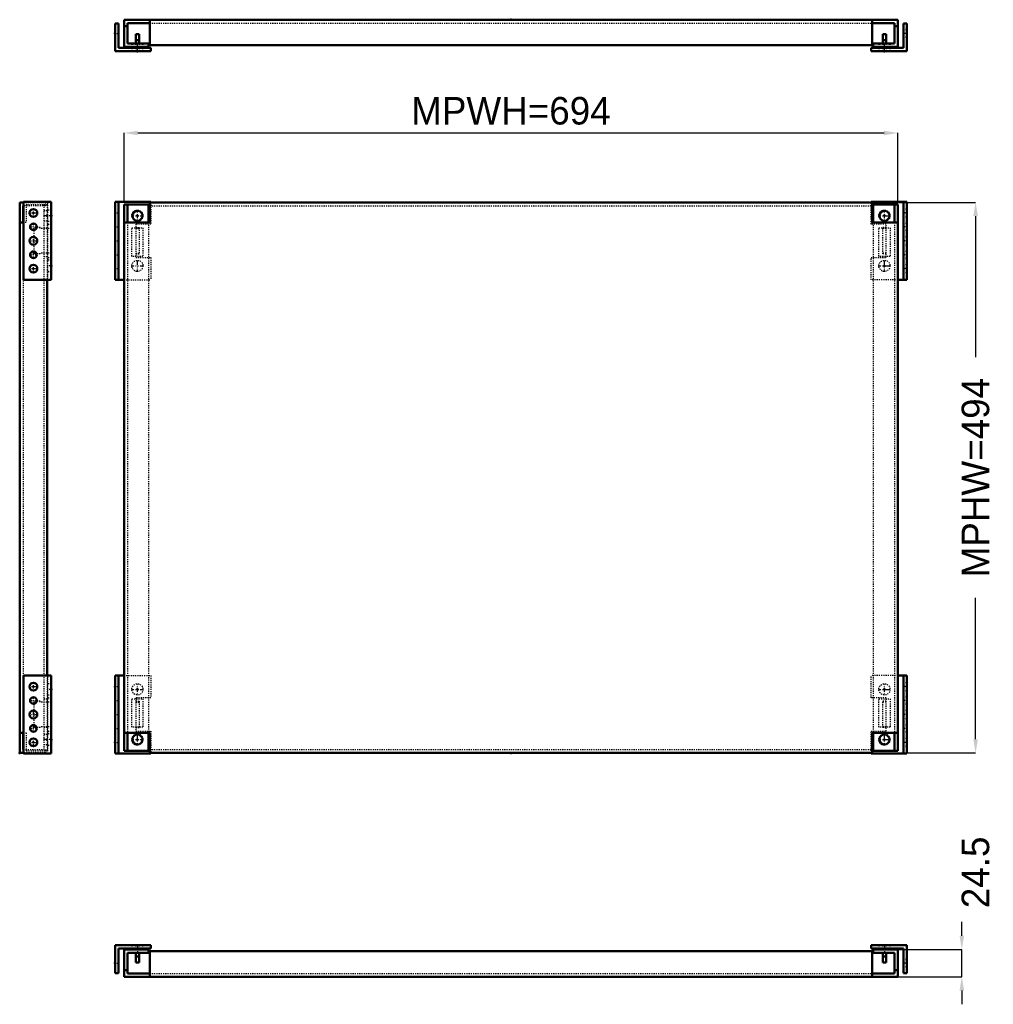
# Model space of a CAD drawing. Header units: millimetres. Extents: x 0 to 1707, y -25 to 859.
# Tile 1 of 2: x 0 to 873, y -25 to 859. Entities that reach past the tile are written whole.
import ezdxf

# ---------------------------------------------------------------- set-up
doc = ezdxf.new("R2010")
doc.units = ezdxf.units.MM
doc.linetypes.add('Center', pattern=[1.5, 0.45, -0.5, 0.05, -0.5])
doc.linetypes.add('Dashed', pattern=[2, 1, -1])
for name, color, linetype, lineweight in [('2d ConnectionPoints', 7, 'Continuous', 50), ('AM_0', 7, 'Continuous', 50), ('AM_5', 3, 'Continuous', 25), ('AM_7', 7, 'Center', 25), ('AM_9', 6, 'Dashed', 25)]:
    doc.layers.add(name, color=color, linetype=linetype, lineweight=lineweight)
doc.dimstyles.new('ISO-25', dxfattribs={"dimtxt": 2.5, "dimasz": 2.5, "dimexe": 1.25, "dimexo": 0.625, "dimtad": 1, "dimtxsty": 'Standard', "dimcen": 2.5, "dimadec": 0, "dimazin": 0, "dimtfac": 1, "dimtmove": 0, "dimatfit": 3, "dimfxl": 1, "dimarcsym": 0})

# ---------------------------------------------------------------- blocks, each defined once
blk = doc.blocks.new('1_MPP_0__P1_1_0_in_MPP0608_0__1300')
at = {"layer": 'AM_0'}
for p, q in [((85.5805, 28.3), (85.5805, 3.3)), ((117.5805, 28.3), (85.5805, 28.3)), ((117.5805, 25.3), (117.5805, 28.3)), ((88.5805, 3.3), (88.5805, 25.3)), ((88.5805, 25.3), (117.5805, 25.3)), ((104.0805, 25.3), (104.0805, 24.5)), ((104.0805, 21.5), (104.0805, 12.87)), ((107.0805, 18.29), (104.0805, 18.29)), ((107.0805, 24.5), (107.0805, 25.3)), ((107.0805, 12.87), (107.0805, 21.5)), ((104.0805, 12.87), (107.0805, 12.87)), ((85.5805, 3.3), (88.5805, 3.3))]:
    blk.add_line(p, q, dxfattribs=at)
at = {"layer": 'AM_7'}
for p, q in [((105.5805, 28.45), (105.5805, 25.15)), ((85.4305, 12.3), (88.7305, 12.3))]:
    blk.add_line(p, q, dxfattribs=at)
at = {"layer": 'AM_9'}
for p, q in [((100.5805, 28.3), (100.5805, 25.3)), ((104.0805, 25.3), (104.0805, 28.3)), ((107.0805, 25.3), (107.0805, 28.3)), ((110.5805, 25.3), (110.5805, 28.3)), ((104.0805, 24.5), (104.0805, 21.5)), ((107.0805, 21.5), (107.0805, 24.5)), ((88.5805, 15.8), (85.5805, 15.8)), ((88.5805, 15.3), (85.5805, 15.3)), ((85.5805, 9.3), (88.5805, 9.3)), ((85.5805, 8.8), (88.5805, 8.8))]:
    blk.add_line(p, q, dxfattribs=at)
blk = doc.blocks.new('2_MPP_0__P1_2_0_in_MPP0608_0__1300')
at = {"layer": 'AM_0'}
for p, q in [((763.5805, 28.3), (795.5805, 28.3)), ((763.5805, 25.3), (763.5805, 28.3)), ((795.5805, 28.3), (795.5805, 3.3)), ((792.5805, 25.3), (763.5805, 25.3)), ((774.0805, 24.5), (774.0805, 25.3)), ((774.0805, 12.87), (774.0805, 21.5)), ((774.0805, 18.29), (777.0805, 18.29)), ((777.0805, 25.3), (777.0805, 24.5)), ((777.0805, 21.5), (777.0805, 12.87)), ((792.5805, 3.3), (792.5805, 25.3)), ((777.0805, 12.87), (774.0805, 12.87)), ((795.5805, 3.3), (792.5805, 3.3))]:
    blk.add_line(p, q, dxfattribs=at)
at = {"layer": 'AM_7'}
for p, q in [((775.5805, 28.45), (775.5805, 25.15)), ((795.7305, 12.3), (792.4305, 12.3))]:
    blk.add_line(p, q, dxfattribs=at)
at = {"layer": 'AM_9'}
for p, q in [((770.5805, 28.3), (770.5805, 25.3)), ((774.0805, 25.3), (774.0805, 28.3)), ((777.0805, 25.3), (777.0805, 28.3)), ((780.5805, 25.3), (780.5805, 28.3)), ((774.0805, 21.5), (774.0805, 24.5)), ((777.0805, 24.5), (777.0805, 21.5)), ((795.5805, 15.8), (792.5805, 15.8)), ((795.5805, 15.3), (792.5805, 15.3)), ((792.5805, 9.3), (795.5805, 9.3)), ((792.5805, 8.8), (795.5805, 8.8))]:
    blk.add_line(p, q, dxfattribs=at)
blk = doc.blocks.new('3_MPP0608_0__P4_0_in_MPP0608_0__1300')
at = {"layer": 'AM_0'}
for p, q in [((93.5805, 24.5), (93.5805, 0)), ((115.5805, 24.5), (93.5805, 24.5)), ((96.5805, 21.5), (96.5805, 3)), ((96.5805, 21.5), (115.5805, 21.5)), ((115.5805, 21.5), (115.5805, 24.5)), ((116.5805, 0), (116.5805, 23)), ((116.5805, 23), (764.5805, 23)), ((764.5805, 0), (764.5805, 23)), ((787.5805, 24.5), (765.5805, 24.5)), ((765.5805, 24.5), (765.5805, 21.5)), ((765.5805, 21.5), (784.5805, 21.5)), ((784.5805, 21.5), (784.5805, 3)), ((787.5805, 24.5), (787.5805, 0)), ((96.5805, 5.91), (93.5805, 5.91)), ((93.5805, 0), (787.5805, 0)), ((96.5805, 3), (116.5805, 3)), ((784.5805, 3), (764.5805, 3)), ((784.5805, 5.91), (787.5805, 5.91))]:
    blk.add_line(p, q, dxfattribs=at)
at = {"layer": 'AM_7'}
for p, q in [((105.5805, 24.65), (105.5805, 21.35)), ((775.5805, 24.65), (775.5805, 21.35))]:
    blk.add_line(p, q, dxfattribs=at)
at = {"layer": 'AM_9'}
for p, q in [((100.5805, 21.5), (100.5805, 24.5)), ((101.0805, 24.5), (101.0805, 21.5)), ((110.0805, 21.5), (110.0805, 24.5)), ((110.5805, 21.5), (110.5805, 24.5)), ((770.5805, 21.5), (770.5805, 24.5)), ((771.0805, 24.5), (771.0805, 21.5)), ((780.0805, 21.5), (780.0805, 24.5)), ((780.5805, 21.5), (780.5805, 24.5)), ((116.5805, 3), (764.5805, 3))]:
    blk.add_line(p, q, dxfattribs=at)
blk = doc.blocks.new('4_MPP_0__P1_1_0_in_MPP0608_0__1300')
at = {"layer": 'AM_7'}
for p, q in [((28.45, 682.8405), (25.15, 682.8405)), ((28.45, 637.8405), (25.15, 637.8405))]:
    blk.add_line(p, q, dxfattribs=at)
blk = doc.blocks.new('5_MPP_0__P1_2_0_in_MPP0608_0__1300')
at = {"layer": 'AM_0'}
for p, q in [((3.3, 625.3405), (3.3, 695.3405)), ((28.3, 695.3405), (3.3, 695.3405)), ((28.3, 625.3405), (28.3, 695.3405)), ((28.3, 625.3405), (3.3, 625.3405))]:
    blk.add_line(p, q, dxfattribs=at)
for centre, radius in [((12.3, 685.3405), 3.5), ((12.3, 672.8405), 3), ((12.3, 660.3405), 3.5), ((12.3, 647.8405), 3), ((12.3, 635.3405), 3.5)]:
    blk.add_circle(centre, radius, dxfattribs=at)
at = {"layer": 'AM_7'}
for p, q in [((8.625, 685.3405), (15.975, 685.3405)), ((12.3, 681.6655), (12.3, 689.0155)), ((9.15, 672.8405), (15.45, 672.8405)), ((12.3, 669.6905), (12.3, 675.9905)), ((12.3, 656.6655), (12.3, 664.0155)), ((8.625, 660.3405), (15.975, 660.3405)), ((9.15, 647.8405), (15.45, 647.8405)), ((12.3, 644.6905), (12.3, 650.9905)), ((12.3, 631.6655), (12.3, 639.0155)), ((8.625, 635.3405), (15.975, 635.3405))]:
    blk.add_line(p, q, dxfattribs=at)
at = {"layer": 'AM_9'}
for p, q in [((25.3, 625.3405), (25.3, 695.3405)), ((28.3, 687.8405), (25.3, 687.8405)), ((12.87, 648.5405), (12.87, 672.1405)), ((18.29, 672.1405), (12.87, 672.1405)), ((18.29, 671.3405), (18.29, 672.1405)), ((25.3, 677.8405), (28.3, 677.8405)), ((25.3, 675.3405), (28.3, 675.3405)), ((28.3, 671.3405), (18.29, 671.3405)), ((18.29, 648.5405), (12.87, 648.5405)), ((28.3, 649.3405), (18.29, 649.3405)), ((18.29, 648.5405), (18.29, 649.3405)), ((25.3, 645.3405), (28.3, 645.3405)), ((28.3, 642.8405), (25.3, 642.8405)), ((25.3, 632.8405), (28.3, 632.8405))]:
    blk.add_line(p, q, dxfattribs=at)
blk = doc.blocks.new('6_MPP_0__P1_3_0_in_MPP0608_0__1300')
at = {"layer": 'AM_7'}
for p, q in [((28.45, 257.8405), (25.15, 257.8405)), ((28.45, 212.8405), (25.15, 212.8405))]:
    blk.add_line(p, q, dxfattribs=at)
blk = doc.blocks.new('7_MPP_0__P1_4_0_in_MPP0608_0__1300')
at = {"layer": 'AM_0'}
for p, q in [((28.3, 270.3405), (3.3, 270.3405)), ((3.3, 200.3405), (3.3, 270.3405)), ((28.3, 200.3405), (28.3, 270.3405)), ((28.3, 200.3405), (3.3, 200.3405))]:
    blk.add_line(p, q, dxfattribs=at)
for centre, radius in [((12.3, 260.3405), 3.5), ((12.3, 247.8405), 3), ((12.3, 235.3405), 3.5), ((12.3, 222.8405), 3), ((12.3, 210.3405), 3.5)]:
    blk.add_circle(centre, radius, dxfattribs=at)
at = {"layer": 'AM_7'}
for p, q in [((8.625, 260.3405), (15.975, 260.3405)), ((12.3, 256.6655), (12.3, 264.0155)), ((9.15, 247.8405), (15.45, 247.8405)), ((12.3, 244.6905), (12.3, 250.9905)), ((12.3, 231.6655), (12.3, 239.0155)), ((8.625, 235.3405), (15.975, 235.3405)), ((9.15, 222.8405), (15.45, 222.8405)), ((12.3, 219.6905), (12.3, 225.9905)), ((12.3, 206.6655), (12.3, 214.0155)), ((8.625, 210.3405), (15.975, 210.3405))]:
    blk.add_line(p, q, dxfattribs=at)
at = {"layer": 'AM_9'}
for p, q in [((25.3, 200.3405), (25.3, 270.3405)), ((28.3, 262.8405), (25.3, 262.8405)), ((25.3, 252.8405), (28.3, 252.8405)), ((25.3, 250.3405), (28.3, 250.3405)), ((12.87, 223.5405), (12.87, 247.1405)), ((18.29, 247.1405), (12.87, 247.1405)), ((18.29, 246.3405), (18.29, 247.1405)), ((28.3, 246.3405), (18.29, 246.3405)), ((18.29, 223.5405), (12.87, 223.5405)), ((18.29, 223.5405), (18.29, 224.3405)), ((28.3, 224.3405), (18.29, 224.3405)), ((25.3, 220.3405), (28.3, 220.3405)), ((28.3, 217.8405), (25.3, 217.8405)), ((25.3, 207.8405), (28.3, 207.8405))]:
    blk.add_line(p, q, dxfattribs=at)
blk = doc.blocks.new('8_MPP0608_0__P4_0_in_MPP0608_0__1300')
at = {"layer": 'AM_0'}
for p, q in [((0, 694.8405), (3.3, 694.8405)), ((0, 200.8405), (0, 694.8405)), ((3, 691.8405), (3, 676.7605)), ((3.3, 691.8405), (3, 691.8405)), ((3.3, 676.7605), (0, 676.7605)), ((24.5, 625.3405), (24.5, 270.3405)), ((0, 218.9205), (3.3, 218.9205)), ((3, 218.9205), (3, 203.8405)), ((3, 203.8405), (3.3, 203.8405)), ((3.3, 200.8405), (0, 200.8405))]:
    blk.add_line(p, q, dxfattribs=at)
at = {"layer": 'AM_7'}
for p, q in [((24.65, 682.8405), (21.35, 682.8405)), ((24.65, 212.8405), (21.35, 212.8405))]:
    blk.add_line(p, q, dxfattribs=at)
at = {"layer": 'AM_9'}
for p, q in [((3.3, 694.8405), (23, 694.8405)), ((23, 691.8405), (3.3, 691.8405)), ((5.91, 692.8405), (5.91, 676.7605)), ((5.91, 692.8405), (24.5, 692.8405)), ((21.5, 692.8405), (21.5, 202.8405)), ((23, 694.8405), (23, 691.8405)), ((24.5, 692.8405), (24.5, 625.3405)), ((24.5, 687.3405), (21.5, 687.3405)), ((3, 676.7605), (3, 218.9205)), ((5.91, 676.7605), (3.3, 676.7605)), ((21.5, 678.3405), (24.5, 678.3405)), ((21.5, 671.8405), (24.5, 671.8405)), ((21.5, 646.3405), (24.5, 646.3405)), ((24.5, 270.3405), (24.5, 202.8405)), ((21.5, 249.3405), (24.5, 249.3405)), ((21.5, 223.8405), (24.5, 223.8405)), ((3.3, 218.9205), (5.91, 218.9205)), ((5.91, 218.9205), (5.91, 202.8405)), ((24.5, 217.3405), (21.5, 217.3405)), ((3.3, 203.8405), (23, 203.8405)), ((21.5, 208.3405), (24.5, 208.3405)), ((23, 203.8405), (23, 200.8405)), ((23, 200.8405), (3.3, 200.8405)), ((5.91, 202.8405), (24.5, 202.8405))]:
    blk.add_line(p, q, dxfattribs=at)
blk = doc.blocks.new('9_MPP_0__P1_1_0_in_MPP0608_0__1300')
at = {"layer": 'AM_0'}
for p, q in [((85.5805, 695.3405), (117.5805, 695.3405)), ((85.5805, 695.3405), (85.5805, 625.3405)), ((88.5805, 695.3405), (88.5805, 625.3405)), ((117.5805, 695.3405), (117.5805, 694.8405)), ((85.5805, 625.3405), (93.5805, 625.3405))]:
    blk.add_line(p, q, dxfattribs=at)
at = {"layer": 'AM_7'}
for p, q in [((85.4305, 685.3405), (88.7305, 685.3405)), ((100.3305, 682.8405), (110.8305, 682.8405)), ((105.5805, 677.5905), (105.5805, 688.0905)), ((85.4305, 672.8405), (88.7305, 672.8405)), ((85.4305, 660.3405), (88.7305, 660.3405)), ((85.4305, 647.8405), (88.7305, 647.8405)), ((100.3305, 637.8405), (110.8305, 637.8405)), ((105.5805, 632.5905), (105.5805, 643.0905)), ((85.4305, 635.3405), (88.7305, 635.3405))]:
    blk.add_line(p, q, dxfattribs=at)
at = {"layer": 'AM_9'}
for p, q in [((117.5805, 694.8405), (117.5805, 675.3405)), ((88.5805, 688.8405), (85.5805, 688.8405)), ((85.5805, 681.8405), (88.5805, 681.8405)), ((88.5805, 675.8405), (85.5805, 675.8405)), ((104.0805, 675.3405), (104.0805, 645.3405)), ((117.5805, 675.3405), (104.0805, 675.3405)), ((104.0805, 672.1405), (107.0805, 672.1405)), ((107.0805, 672.1405), (107.0805, 648.5405)), ((85.5805, 669.8405), (88.5805, 669.8405)), ((88.5805, 663.8405), (85.5805, 663.8405)), ((104.0805, 671.3405), (107.0805, 671.3405)), ((85.5805, 656.8405), (88.5805, 656.8405)), ((88.5805, 650.8405), (85.5805, 650.8405)), ((104.0805, 649.3405), (107.0805, 649.3405)), ((104.0805, 648.5405), (107.0805, 648.5405)), ((104.0805, 645.3405), (117.5805, 645.3405)), ((117.5805, 645.3405), (117.5805, 625.3405)), ((85.5805, 644.8405), (88.5805, 644.8405)), ((88.5805, 638.8405), (85.5805, 638.8405)), ((85.5805, 631.8405), (88.5805, 631.8405)), ((93.5805, 625.3405), (117.5805, 625.3405))]:
    blk.add_line(p, q, dxfattribs=at)
for centre in [(105.5805, 682.8405), (105.5805, 637.8405)]:
    blk.add_circle(centre, 5, dxfattribs=at)
blk = doc.blocks.new('10_MPP_0__P1_2_0_in_MPP0608_0__1300')
at = {"layer": 'AM_0'}
for p, q in [((795.5805, 695.3405), (763.5805, 695.3405)), ((763.5805, 694.8405), (763.5805, 695.3405)), ((792.5805, 625.3405), (792.5805, 695.3405)), ((795.5805, 625.3405), (795.5805, 695.3405)), ((795.5805, 625.3405), (787.5805, 625.3405))]:
    blk.add_line(p, q, dxfattribs=at)
at = {"layer": 'AM_7'}
for p, q in [((770.3305, 682.8405), (780.8305, 682.8405)), ((775.5805, 677.5905), (775.5805, 688.0905)), ((795.7305, 685.3405), (792.4305, 685.3405)), ((795.7305, 672.8405), (792.4305, 672.8405)), ((795.7305, 660.3405), (792.4305, 660.3405)), ((795.7305, 647.8405), (792.4305, 647.8405)), ((770.3305, 637.8405), (780.8305, 637.8405)), ((775.5805, 632.5905), (775.5805, 643.0905)), ((795.7305, 635.3405), (792.4305, 635.3405))]:
    blk.add_line(p, q, dxfattribs=at)
at = {"layer": 'AM_9'}
for p, q in [((763.5805, 675.3405), (763.5805, 694.8405)), ((795.5805, 688.8405), (792.5805, 688.8405)), ((792.5805, 681.8405), (795.5805, 681.8405)), ((777.0805, 675.3405), (763.5805, 675.3405)), ((777.0805, 672.1405), (774.0805, 672.1405)), ((774.0805, 648.5405), (774.0805, 672.1405)), ((777.0805, 645.3405), (777.0805, 675.3405)), ((795.5805, 675.8405), (792.5805, 675.8405)), ((777.0805, 671.3405), (774.0805, 671.3405)), ((792.5805, 669.8405), (795.5805, 669.8405)), ((795.5805, 663.8405), (792.5805, 663.8405)), ((792.5805, 656.8405), (795.5805, 656.8405)), ((763.5805, 645.3405), (777.0805, 645.3405)), ((763.5805, 625.3405), (763.5805, 645.3405)), ((777.0805, 649.3405), (774.0805, 649.3405)), ((777.0805, 648.5405), (774.0805, 648.5405)), ((795.5805, 650.8405), (792.5805, 650.8405)), ((792.5805, 644.8405), (795.5805, 644.8405)), ((795.5805, 638.8405), (792.5805, 638.8405)), ((792.5805, 631.8405), (795.5805, 631.8405)), ((787.5805, 625.3405), (763.5805, 625.3405))]:
    blk.add_line(p, q, dxfattribs=at)
for centre in [(775.5805, 682.8405), (775.5805, 637.8405)]:
    blk.add_circle(centre, 5, dxfattribs=at)
blk = doc.blocks.new('11_MPP_0__P1_3_0_in_MPP0608_0__1300')
at = {"layer": 'AM_0'}
for p, q in [((85.5805, 270.3405), (93.5805, 270.3405)), ((85.5805, 270.3405), (85.5805, 200.3405)), ((88.5805, 270.3405), (88.5805, 200.3405)), ((85.5805, 200.3405), (117.5805, 200.3405)), ((117.5805, 200.8405), (117.5805, 200.3405))]:
    blk.add_line(p, q, dxfattribs=at)
at = {"layer": 'AM_7'}
for p, q in [((85.4305, 260.3405), (88.7305, 260.3405)), ((100.3305, 257.8405), (110.8305, 257.8405)), ((105.5805, 252.5905), (105.5805, 263.0905)), ((85.4305, 247.8405), (88.7305, 247.8405)), ((85.4305, 235.3405), (88.7305, 235.3405)), ((85.4305, 222.8405), (88.7305, 222.8405)), ((100.3305, 212.8405), (110.8305, 212.8405)), ((105.5805, 207.5905), (105.5805, 218.0905)), ((85.4305, 210.3405), (88.7305, 210.3405))]:
    blk.add_line(p, q, dxfattribs=at)
at = {"layer": 'AM_9'}
for p, q in [((93.5805, 270.3405), (117.5805, 270.3405)), ((117.5805, 270.3405), (117.5805, 250.3405)), ((88.5805, 263.8405), (85.5805, 263.8405)), ((85.5805, 256.8405), (88.5805, 256.8405)), ((88.5805, 250.8405), (85.5805, 250.8405)), ((117.5805, 250.3405), (104.0805, 250.3405)), ((104.0805, 250.3405), (104.0805, 220.3405)), ((85.5805, 244.8405), (88.5805, 244.8405)), ((88.5805, 238.8405), (85.5805, 238.8405)), ((104.0805, 247.1405), (107.0805, 247.1405)), ((104.0805, 246.3405), (107.0805, 246.3405)), ((107.0805, 247.1405), (107.0805, 223.5405)), ((85.5805, 231.8405), (88.5805, 231.8405)), ((88.5805, 225.8405), (85.5805, 225.8405)), ((104.0805, 224.3405), (107.0805, 224.3405)), ((104.0805, 223.5405), (107.0805, 223.5405)), ((85.5805, 219.8405), (88.5805, 219.8405)), ((88.5805, 213.8405), (85.5805, 213.8405)), ((104.0805, 220.3405), (117.5805, 220.3405)), ((117.5805, 220.3405), (117.5805, 200.8405)), ((85.5805, 206.8405), (88.5805, 206.8405))]:
    blk.add_line(p, q, dxfattribs=at)
for centre in [(105.5805, 257.8405), (105.5805, 212.8405)]:
    blk.add_circle(centre, 5, dxfattribs=at)
blk = doc.blocks.new('12_MPP_0__P1_4_0_in_MPP0608_0__1300')
at = {"layer": 'AM_0'}
for p, q in [((795.5805, 270.3405), (787.5805, 270.3405)), ((792.5805, 200.3405), (792.5805, 270.3405)), ((795.5805, 200.3405), (795.5805, 270.3405)), ((763.5805, 200.3405), (763.5805, 200.8405)), ((795.5805, 200.3405), (763.5805, 200.3405))]:
    blk.add_line(p, q, dxfattribs=at)
at = {"layer": 'AM_7'}
for p, q in [((770.3305, 257.8405), (780.8305, 257.8405)), ((775.5805, 252.5905), (775.5805, 263.0905)), ((795.7305, 260.3405), (792.4305, 260.3405)), ((795.7305, 247.8405), (792.4305, 247.8405)), ((795.7305, 235.3405), (792.4305, 235.3405)), ((795.7305, 222.8405), (792.4305, 222.8405)), ((770.3305, 212.8405), (780.8305, 212.8405)), ((775.5805, 207.5905), (775.5805, 218.0905)), ((795.7305, 210.3405), (792.4305, 210.3405))]:
    blk.add_line(p, q, dxfattribs=at)
at = {"layer": 'AM_9'}
for p, q in [((787.5805, 270.3405), (763.5805, 270.3405)), ((763.5805, 250.3405), (763.5805, 270.3405)), ((795.5805, 263.8405), (792.5805, 263.8405)), ((792.5805, 256.8405), (795.5805, 256.8405)), ((777.0805, 250.3405), (763.5805, 250.3405)), ((777.0805, 220.3405), (777.0805, 250.3405)), ((795.5805, 250.8405), (792.5805, 250.8405)), ((774.0805, 223.5405), (774.0805, 247.1405)), ((777.0805, 247.1405), (774.0805, 247.1405)), ((777.0805, 246.3405), (774.0805, 246.3405)), ((792.5805, 244.8405), (795.5805, 244.8405)), ((795.5805, 238.8405), (792.5805, 238.8405)), ((792.5805, 231.8405), (795.5805, 231.8405)), ((777.0805, 224.3405), (774.0805, 224.3405)), ((777.0805, 223.5405), (774.0805, 223.5405)), ((795.5805, 225.8405), (792.5805, 225.8405)), ((763.5805, 220.3405), (777.0805, 220.3405)), ((763.5805, 200.8405), (763.5805, 220.3405)), ((792.5805, 219.8405), (795.5805, 219.8405)), ((795.5805, 213.8405), (792.5805, 213.8405)), ((792.5805, 206.8405), (795.5805, 206.8405))]:
    blk.add_line(p, q, dxfattribs=at)
for centre in [(775.5805, 257.8405), (775.5805, 212.8405)]:
    blk.add_circle(centre, 5, dxfattribs=at)
blk = doc.blocks.new('13_MPP0608_0__P4_0_in_MPP0608_0__1300')
at = {"layer": 'AM_0'}
for p, q in [((93.5805, 692.8405), (115.5805, 692.8405)), ((93.5805, 692.8405), (93.5805, 202.8405)), ((96.5805, 692.8405), (96.5805, 676.7605)), ((115.5805, 692.8405), (115.5805, 676.7605)), ((116.5805, 694.8405), (764.5805, 694.8405)), ((116.5805, 676.7605), (116.5805, 694.8405)), ((764.5805, 676.7605), (764.5805, 694.8405)), ((765.5805, 692.8405), (787.5805, 692.8405)), ((765.5805, 692.8405), (765.5805, 676.7605)), ((784.5805, 692.8405), (784.5805, 676.7605)), ((787.5805, 692.8405), (787.5805, 202.8405)), ((116.5805, 676.7605), (93.5805, 676.7605)), ((764.5805, 676.7605), (787.5805, 676.7605)), ((93.5805, 218.9205), (116.5805, 218.9205)), ((96.5805, 218.9205), (96.5805, 202.8405)), ((115.5805, 218.9205), (115.5805, 202.8405)), ((116.5805, 200.8405), (116.5805, 218.9205)), ((787.5805, 218.9205), (764.5805, 218.9205)), ((764.5805, 200.8405), (764.5805, 218.9205)), ((765.5805, 218.9205), (765.5805, 202.8405)), ((784.5805, 218.9205), (784.5805, 202.8405)), ((93.5805, 202.8405), (115.5805, 202.8405)), ((116.5805, 200.8405), (764.5805, 200.8405)), ((765.5805, 202.8405), (787.5805, 202.8405))]:
    blk.add_line(p, q, dxfattribs=at)
for centre in [(105.5805, 682.8405), (775.5805, 682.8405), (105.5805, 212.8405), (775.5805, 212.8405)]:
    blk.add_circle(centre, 4.5, dxfattribs=at)
at = {"layer": 'AM_9'}
for p, q in [((116.5805, 691.8405), (764.5805, 691.8405)), ((96.5805, 676.7605), (96.5805, 218.9205)), ((100.5805, 646.3405), (100.5805, 671.8405)), ((100.5805, 671.8405), (110.5805, 671.8405)), ((110.5805, 671.8405), (110.5805, 646.3405)), ((115.5805, 676.7605), (115.5805, 218.9205)), ((765.5805, 676.7605), (765.5805, 218.9205)), ((770.5805, 646.3405), (770.5805, 671.8405)), ((770.5805, 671.8405), (780.5805, 671.8405)), ((780.5805, 671.8405), (780.5805, 646.3405)), ((784.5805, 676.7605), (784.5805, 218.9205)), ((110.5805, 646.3405), (100.5805, 646.3405)), ((780.5805, 646.3405), (770.5805, 646.3405)), ((100.5805, 249.3405), (110.5805, 249.3405)), ((100.5805, 223.8405), (100.5805, 249.3405)), ((110.5805, 249.3405), (110.5805, 223.8405)), ((770.5805, 223.8405), (770.5805, 249.3405)), ((770.5805, 249.3405), (780.5805, 249.3405)), ((780.5805, 249.3405), (780.5805, 223.8405)), ((110.5805, 223.8405), (100.5805, 223.8405)), ((780.5805, 223.8405), (770.5805, 223.8405)), ((116.5805, 203.8405), (764.5805, 203.8405))]:
    blk.add_line(p, q, dxfattribs=at)
blk = doc.blocks.new('22_MPP_0__P1_1_0_in_MPP0608_0__1300')
at = {"layer": 'AM_7'}
for p, q in [((85.4305, 846.426), (88.7305, 846.426)), ((105.5805, 830.276), (105.5805, 833.576))]:
    blk.add_line(p, q, dxfattribs=at)
blk = doc.blocks.new('23_MPP_0__P1_2_0_in_MPP0608_0__1300')
at = {"layer": 'AM_7'}
for p, q in [((795.7305, 846.426), (792.4305, 846.426)), ((775.5805, 830.276), (775.5805, 833.576))]:
    blk.add_line(p, q, dxfattribs=at)
blk = doc.blocks.new('24_MPP_0__P1_3_0_in_MPP0608_0__1300')
at = {"layer": 'AM_0'}
for p, q in [((85.5805, 830.426), (85.5805, 855.426)), ((85.5805, 855.426), (88.5805, 855.426)), ((88.5805, 855.426), (88.5805, 833.426)), ((104.0805, 837.226), (104.0805, 845.856)), ((104.0805, 845.856), (107.0805, 845.856)), ((107.0805, 840.436), (104.0805, 840.436)), ((107.0805, 845.856), (107.0805, 837.226)), ((117.5805, 830.426), (85.5805, 830.426)), ((88.5805, 833.426), (117.5805, 833.426)), ((104.0805, 833.426), (104.0805, 834.226)), ((107.0805, 834.226), (107.0805, 833.426)), ((117.5805, 833.426), (117.5805, 830.426))]:
    blk.add_line(p, q, dxfattribs=at)
at = {"layer": 'AM_9'}
for p, q in [((88.5805, 849.926), (85.5805, 849.926)), ((88.5805, 849.426), (85.5805, 849.426)), ((85.5805, 843.426), (88.5805, 843.426)), ((85.5805, 842.926), (88.5805, 842.926)), ((100.5805, 833.426), (100.5805, 830.426)), ((104.0805, 834.226), (104.0805, 837.226)), ((104.0805, 833.426), (104.0805, 830.426)), ((107.0805, 837.226), (107.0805, 834.226)), ((107.0805, 833.426), (107.0805, 830.426)), ((110.5805, 830.426), (110.5805, 833.426))]:
    blk.add_line(p, q, dxfattribs=at)
blk = doc.blocks.new('25_MPP_0__P1_4_0_in_MPP0608_0__1300')
at = {"layer": 'AM_0'}
for p, q in [((792.5805, 855.426), (792.5805, 833.426)), ((795.5805, 855.426), (792.5805, 855.426)), ((795.5805, 830.426), (795.5805, 855.426)), ((774.0805, 845.856), (774.0805, 837.226)), ((777.0805, 845.856), (774.0805, 845.856)), ((774.0805, 840.436), (777.0805, 840.436)), ((777.0805, 837.226), (777.0805, 845.856)), ((763.5805, 833.426), (763.5805, 830.426)), ((792.5805, 833.426), (763.5805, 833.426)), ((763.5805, 830.426), (795.5805, 830.426)), ((774.0805, 834.226), (774.0805, 833.426)), ((777.0805, 833.426), (777.0805, 834.226))]:
    blk.add_line(p, q, dxfattribs=at)
at = {"layer": 'AM_9'}
for p, q in [((795.5805, 849.926), (792.5805, 849.926)), ((795.5805, 849.426), (792.5805, 849.426)), ((792.5805, 843.426), (795.5805, 843.426)), ((792.5805, 842.926), (795.5805, 842.926)), ((770.5805, 833.426), (770.5805, 830.426)), ((774.0805, 837.226), (774.0805, 834.226)), ((774.0805, 833.426), (774.0805, 830.426)), ((777.0805, 834.226), (777.0805, 837.226)), ((777.0805, 833.426), (777.0805, 830.426)), ((780.5805, 830.426), (780.5805, 833.426))]:
    blk.add_line(p, q, dxfattribs=at)
blk = doc.blocks.new('26_MPP0608_0__P4_0_in_MPP0608_0__1300')
at = {"layer": 'AM_0'}
for p, q in [((93.5805, 858.726), (787.5805, 858.726)), ((93.5805, 858.726), (93.5805, 834.226)), ((116.5805, 835.726), (116.5805, 858.726)), ((764.5805, 835.726), (764.5805, 858.726)), ((787.5805, 858.726), (787.5805, 834.226)), ((96.5805, 852.816), (93.5805, 852.816)), ((96.5805, 855.726), (96.5805, 837.226)), ((116.5805, 855.726), (96.5805, 855.726)), ((764.5805, 855.726), (784.5805, 855.726)), ((784.5805, 855.726), (784.5805, 837.226)), ((784.5805, 852.816), (787.5805, 852.816)), ((115.5805, 834.226), (93.5805, 834.226)), ((96.5805, 837.226), (115.5805, 837.226)), ((115.5805, 837.226), (115.5805, 834.226)), ((116.5805, 835.726), (764.5805, 835.726)), ((765.5805, 837.226), (784.5805, 837.226)), ((765.5805, 834.226), (765.5805, 837.226)), ((787.5805, 834.226), (765.5805, 834.226))]:
    blk.add_line(p, q, dxfattribs=at)
at = {"layer": 'AM_7'}
for p, q in [((105.5805, 834.076), (105.5805, 837.376)), ((775.5805, 834.076), (775.5805, 837.376))]:
    blk.add_line(p, q, dxfattribs=at)
at = {"layer": 'AM_9'}
for p, q in [((116.5805, 855.726), (764.5805, 855.726)), ((100.5805, 837.226), (100.5805, 834.226)), ((101.0805, 837.226), (101.0805, 834.226)), ((110.0805, 834.226), (110.0805, 837.226)), ((110.5805, 837.226), (110.5805, 834.226)), ((770.5805, 837.226), (770.5805, 834.226)), ((771.0805, 837.226), (771.0805, 834.226)), ((780.0805, 834.226), (780.0805, 837.226)), ((780.5805, 837.226), (780.5805, 834.226))]:
    blk.add_line(p, q, dxfattribs=at)
blk = doc.blocks.new('*D27')
at = {"layer": 'AM_5', "color": 0, "lineweight": -2}
for p, q in [((844.98, 36.85), (844.98, 49.2)), ((764.58, 24.5), (844.98, 24.5)), ((844.98, 0), (844.98, 24.5)), ((764.58, 0), (844.98, 0)), ((844.98, -12.35), (844.98, -24.7))]:
    blk.add_line(p, q, dxfattribs=at)
at = {"layer": 'AM_5', "color": 0}
for points in [[(842.92, 36.85), (847.04, 36.85), (844.98, 24.5)], [(847.04, -12.35), (842.92, -12.35), (844.98, 0)]]:
    blk.add_solid(points, dxfattribs=at)
at = {"layer": 'Defpoints', "color": 0}
for p in [(764.58, 24.5), (844.98, 24.5), (764.58, 0)]:
    blk.add_point(p, dxfattribs=at)
at = {"layer": 'AM_5', "color": 0, "insert": (857.33, 93.66), "char_height": 24.7, "attachment_point": 5, "rotation": 90}
blk.add_mtext('24.5', dxfattribs=at)
blk = doc.blocks.new('*D28')
at = {"layer": 'AM_5', "color": 0, "lineweight": -2}
for p, q in [((93.58, 694.84), (93.58, 757.09)), ((105.93, 757.09), (775.23, 757.09)), ((787.58, 694.84), (787.58, 757.09))]:
    blk.add_line(p, q, dxfattribs=at)
at = {"layer": 'AM_5', "color": 0}
for points in [[(105.93, 759.15), (105.93, 755.03), (93.58, 757.09)], [(775.23, 755.03), (775.23, 759.15), (787.58, 757.09)]]:
    blk.add_solid(points, dxfattribs=at)
at = {"layer": 'Defpoints', "color": 0}
for p in [(787.58, 744.74), (93.58, 694.84), (787.58, 694.84)]:
    blk.add_point(p, dxfattribs=at)
at = {"layer": 'AM_5', "color": 0, "insert": (440.58, 776.85), "char_height": 24.7, "attachment_point": 5}
blk.add_mtext('MPWH=694', dxfattribs=at)
blk = doc.blocks.new('*D29')
at = {"layer": 'AM_5', "color": 0, "lineweight": -2}
for p, q in [((764.58, 694.84), (857.33, 694.84)), ((857.33, 682.49), (857.33, 555.81)), ((857.33, 213.19), (857.33, 339.87)), ((764.58, 200.84), (857.33, 200.84))]:
    blk.add_line(p, q, dxfattribs=at)
at = {"layer": 'AM_5', "color": 0}
for points in [[(859.39, 682.49), (855.27, 682.49), (857.33, 694.84)], [(855.27, 213.19), (859.39, 213.19), (857.33, 200.84)]]:
    blk.add_solid(points, dxfattribs=at)
at = {"layer": 'Defpoints', "color": 0}
for p in [(764.58, 694.84), (844.98, 694.84), (764.58, 200.84)]:
    blk.add_point(p, dxfattribs=at)
at = {"layer": 'AM_5', "color": 0, "insert": (857.33, 447.84), "char_height": 24.7, "attachment_point": 5, "rotation": 90}
blk.add_mtext('MPHW=494', dxfattribs=at)

msp = doc.modelspace()

# ---------------------------------------------------------------- linework, layer by layer
at = {"layer": '2d ConnectionPoints'}
for p in [(440.5805, 858.726), (85.5805, 846.426), (85.5805, 846.426), (795.5805, 846.426), (795.5805, 846.426), (795.5805, 846.426), (795.5805, 846.426), (105.5805, 834.226), (105.5805, 834.226), (105.5805, 830.426), (105.5805, 830.426), (775.5805, 834.226), (775.5805, 834.226), (775.5805, 830.426), (775.5805, 830.426), (775.5805, 830.426), (775.5805, 830.426), (12.3, 685.3405), (24.5, 682.8405), (24.5, 682.8405), (28.3, 682.8405), (105.5805, 682.8405), (775.5805, 682.8405), (775.5805, 682.8405), (795.5805, 685.3405), (28.3, 637.8405), (775.5805, 637.8405), (12.3, 635.3405), (795.5805, 635.3405), (12.3, 260.3405), (12.3, 260.3405), (28.3, 257.8405), (28.3, 257.8405), (85.5805, 260.3405), (105.5805, 257.8405), (775.5805, 257.8405), (795.5805, 260.3405), (24.5, 212.8405), (24.5, 212.8405), (28.3, 212.8405), (28.3, 212.8405), (105.5805, 212.8405), (105.5805, 212.8405), (775.5805, 212.8405), (775.5805, 212.8405), (12.3, 210.3405), (12.3, 210.3405), (85.5805, 210.3405), (795.5805, 210.3405), (0, 200.8405), (440.5805, 200.8405), (105.5805, 28.3), (105.5805, 28.3), (775.5805, 28.3), (775.5805, 28.3), (85.5805, 12.3), (85.5805, 12.3), (795.5805, 12.3), (795.5805, 12.3)]:
    msp.add_point(p, dxfattribs=at)

# ---------------------------------------------------------------- block references
for name in ['26_MPP0608_0__P4_0_in_MPP0608_0__1300', '24_MPP_0__P1_3_0_in_MPP0608_0__1300', '25_MPP_0__P1_4_0_in_MPP0608_0__1300', '22_MPP_0__P1_1_0_in_MPP0608_0__1300', '23_MPP_0__P1_2_0_in_MPP0608_0__1300', '8_MPP0608_0__P4_0_in_MPP0608_0__1300', '5_MPP_0__P1_2_0_in_MPP0608_0__1300', '9_MPP_0__P1_1_0_in_MPP0608_0__1300', '13_MPP0608_0__P4_0_in_MPP0608_0__1300', '10_MPP_0__P1_2_0_in_MPP0608_0__1300', '4_MPP_0__P1_1_0_in_MPP0608_0__1300', '7_MPP_0__P1_4_0_in_MPP0608_0__1300', '11_MPP_0__P1_3_0_in_MPP0608_0__1300', '12_MPP_0__P1_4_0_in_MPP0608_0__1300', '6_MPP_0__P1_3_0_in_MPP0608_0__1300', '1_MPP_0__P1_1_0_in_MPP0608_0__1300', '2_MPP_0__P1_2_0_in_MPP0608_0__1300', '3_MPP0608_0__P4_0_in_MPP0608_0__1300']:
    msp.add_blockref(name, (0, 0))

# ---------------------------------------------------------------- dimensions: what is measured, and where the dimension line sits
at = {"layer": 'AM_5'}
dim = msp.add_linear_dim(base=(787.5805, 757.0905), p1=(93.5805, 694.8405), p2=(787.5805, 694.8405), text='MPWH=694', dimstyle='ISO-25', override={"dimtxt": 24.7, "dimasz": 12.35, "dimexe": 0, "dimexo": 0, "dimgap": 7.41}, dxfattribs=at)
dim.commit()
dim.dimension.update_dxf_attribs({"geometry": '*D28', "text_midpoint": (440.5805, 757.0905), "dimtype": 160})
for base, p1, p2, text, picture, middle in [((857.3305, 694.8405), (764.5805, 200.8405), (764.5805, 694.8405), 'MPHW=494', '*D29', (857.3305, 447.8405)), ((844.9805, 24.5), (764.5805, 0), (764.5805, 24.5), '24.5', '*D27', (857.3305, 93.66))]:
    dim = msp.add_linear_dim(base=base, p1=p1, p2=p2, angle=90, text=text, dimstyle='ISO-25', override={"dimtxt": 24.7, "dimasz": 12.35, "dimexe": 0, "dimexo": 0, "dimgap": 7.41}, dxfattribs=at)
    dim.commit()
    dim.dimension.update_dxf_attribs({"geometry": picture, "text_midpoint": middle, "dimtype": 160, "text_rotation": 90})

doc.saveas('drawing.dxf')
